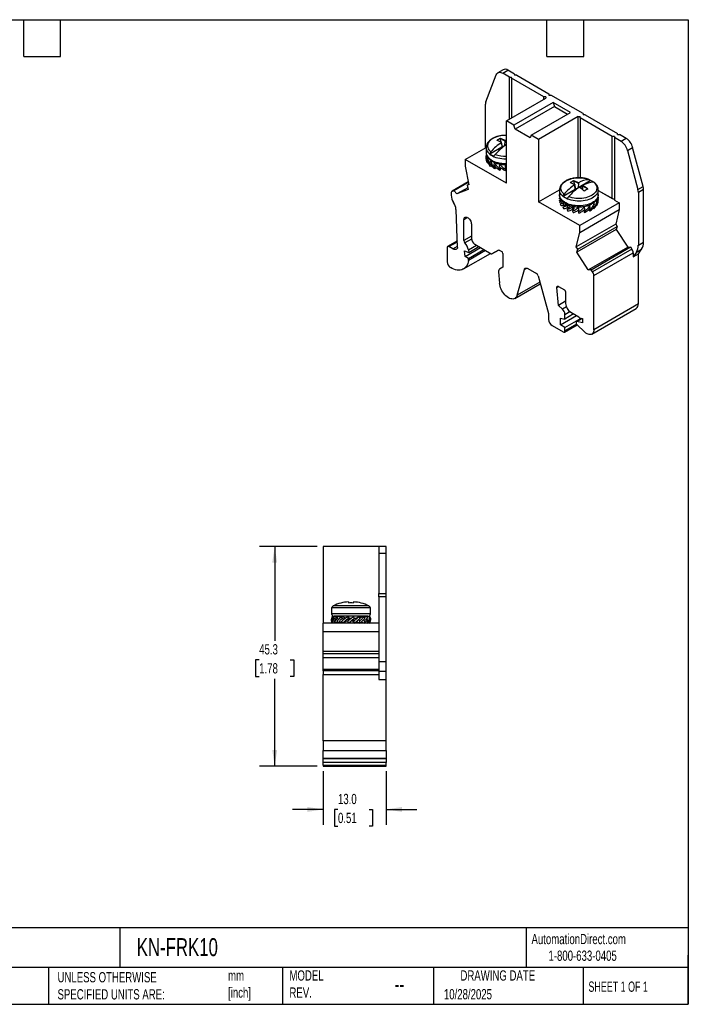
# Model space of a CAD drawing. Header units: millimetres. Extents: x 6 to 273, y 6 to 210.
# Tile 3 of 3: x 135 to 273, y 6 to 210. Entities that reach past the tile are written whole.
import ezdxf

# ---------------------------------------------------------------- set-up
doc = ezdxf.new("R2010")
doc.units = ezdxf.units.MM
doc.linetypes.add('SLD-Solid', pattern=[0])
doc.layers.add('DIMENSIONS', color=140, linetype='SLD-Solid', lineweight=25)
doc.layers.add('TEXT', color=140, linetype='SLD-Solid', lineweight=25)
doc.styles.add('SLDTEXTSTYLE0', font='TXT', dxfattribs={"width": 0.7})
doc.styles.add('SLDTEXTSTYLE1', font='TXT', dxfattribs={"width": 0.65})
doc.dimstyles.new('SLDDIMSTYLE0', dxfattribs={"dimtxt": 2.158008, "dimasz": 3.302, "dimexe": 0, "dimexo": 0.0625, "dimgap": 0.539502, "dimtad": 0, "dimtih": 1, "dimtoh": 1, "dimdec": 1, "dimrnd": 1e-09, "dimzin": 12, "dimdsep": 46, "dimtxsty": 'SLDTEXTSTYLE0', "dimsah": 1, "dimcen": 0.09, "dimadec": 0, "dimazin": 3, "dimtfac": 1, "dimtdec": 1, "dimtofl": 0, "dimtmove": 0, "dimatfit": 3, "dimfxl": 0, "dimfrac": 2, "dimtolj": 1, "dimtzin": 12, "dimarcsym": 0})
doc.dimstyles.new('SLDDIMSTYLE1', dxfattribs={"dimtxt": 2.158008, "dimasz": 3.302, "dimexe": 0, "dimexo": 0.0625, "dimgap": 0.539502, "dimtad": 0, "dimtih": 1, "dimtoh": 1, "dimdec": 1, "dimrnd": 1e-09, "dimzin": 4, "dimdsep": 46, "dimtxsty": 'SLDTEXTSTYLE0', "dimsah": 1, "dimcen": 0.09, "dimadec": 0, "dimazin": 1, "dimtfac": 1, "dimtdec": 1, "dimtmove": 0, "dimatfit": 0, "dimfxl": 0, "dimfrac": 2, "dimtolj": 1, "dimtzin": 12, "dimarcsym": 0})

# ---------------------------------------------------------------- blocks, each defined once
blk = doc.blocks.new('_D_1')
at = {"layer": 'DIMENSIONS'}
for p, q in [((197.69, 54.45), (197.69, 43.39)), ((210.69, 54.45), (210.69, 43.39)), ((197.69, 46.57), (191.34, 46.57)), ((200.75, 46.57), (200.02, 46.57)), ((200.02, 46.57), (200.02, 43.14)), ((207.16, 46.57), (207.89, 46.57)), ((207.89, 46.57), (207.89, 43.14)), ((210.69, 46.57), (217.04, 46.57)), ((200.02, 43.14), (200.75, 43.14)), ((207.89, 43.14), (207.16, 43.14))]:
    blk.add_line(p, q, dxfattribs=at)
for points in [[(197.69, 46.57), (194.39, 47.08), (194.39, 46.06)], [(210.69, 46.57), (213.99, 46.06), (213.99, 47.08)]]:
    blk.add_solid(points, dxfattribs=at)
at = {"layer": 'DIMENSIONS', "char_height": 2.117, "attachment_point": 1, "style": 'SLDTEXTSTYLE0'}
for s, insert in [('13.0', (200.75, 49.78)), ('0.51', (200.75, 45.87))]:
    blk.add_mtext(s, dxfattribs=dict(at, insert=insert))
blk = doc.blocks.new('_D_2')
at = {"layer": 'DIMENSIONS'}
for p, q in [((196.42, 100.8), (184.52, 100.8)), ((187.69, 100.8), (187.69, 81.37)), ((184.49, 77.46), (183.76, 77.46)), ((183.76, 77.46), (183.76, 74.03)), ((190.9, 77.46), (191.62, 77.46)), ((191.62, 77.46), (191.62, 74.03)), ((183.76, 74.03), (184.49, 74.03)), ((187.69, 55.53), (187.69, 73.54)), ((191.62, 74.03), (190.9, 74.03)), ((196.42, 55.53), (184.52, 55.53))]:
    blk.add_line(p, q, dxfattribs=at)
for points in [[(187.69, 100.8), (187.18, 97.5), (188.2, 97.5)], [(187.69, 55.53), (188.2, 58.83), (187.18, 58.83)]]:
    blk.add_solid(points, dxfattribs=at)
at = {"layer": 'DIMENSIONS', "char_height": 2.117, "attachment_point": 1, "style": 'SLDTEXTSTYLE0'}
for s, insert in [('45.3', (184.49, 80.67)), ('1.78', (184.49, 76.75))]:
    blk.add_mtext(s, dxfattribs=dict(at, insert=insert))

msp = doc.modelspace()

# ---------------------------------------------------------------- linework, layer by layer
for p, q in [((234.82, 199.22), (233.76, 198.61)), ((231.28, 192.62), (233.43, 198.2)), ((234.76, 198.51), (235.82, 199.12)), ((236.15, 197.71), (234.76, 198.51)), ((237.21, 198.32), (235.82, 199.12)), ((236.15, 197.71), (236.57, 197.71)), ((236.15, 189.06), (236.15, 197.71)), ((236.57, 197.46), (236.57, 197.71)), ((243.22, 193.63), (236.57, 197.46)), ((236.57, 197.46), (236.57, 189.3)), ((237.21, 198.32), (237.21, 198.08)), ((237.63, 198.08), (237.21, 198.08)), ((237.63, 198.08), (244.28, 194.24)), ((235.51, 188.69), (243.64, 193.38)), ((243.64, 193.63), (243.22, 193.63)), ((243.22, 193.14), (243.22, 193.63)), ((243.64, 193.63), (243.64, 193.38)), ((244.28, 194.24), (244.28, 194)), ((244.28, 194), (244.71, 194)), ((251.35, 190.16), (244.71, 194)), ((231.2, 183.09), (231.2, 192.11)), ((245.18, 192.49), (237.05, 187.8)), ((245.43, 191.62), (237.29, 186.93)), ((248.75, 190.43), (245.18, 192.49)), ((245.18, 192.49), (245.43, 191.62)), ((245.43, 191.62), (248.12, 190.07)), ((240.62, 185.74), (248.75, 190.43)), ((250.29, 189.55), (242.16, 184.85)), ((250.29, 189.55), (250.72, 189.55)), ((250.29, 176.93), (250.29, 189.55)), ((250.72, 189.3), (250.72, 189.55)), ((257.36, 185.46), (250.72, 189.3)), ((250.72, 189.3), (250.72, 176.92)), ((251.35, 190.16), (251.35, 189.91)), ((251.78, 189.91), (251.35, 189.91)), ((251.78, 189.91), (258.42, 186.08)), ((235.51, 175.78), (235.51, 188.69)), ((237.05, 187.8), (235.51, 188.69)), ((237.29, 186.93), (237.05, 187.8)), ((234.43, 184.29), (234.21, 185.04)), ((234.29, 185.02), (235.23, 184.48)), ((240.38, 185.15), (237.29, 186.93)), ((240.62, 185.74), (240.38, 185.15)), ((242.16, 184.85), (240.62, 185.74)), ((257.79, 185.46), (257.36, 185.46)), ((257.36, 172.64), (257.36, 185.46)), ((257.79, 185.46), (257.79, 185.22)), ((259.17, 184.42), (257.79, 185.22)), ((257.79, 185.22), (257.79, 172.31)), ((258.42, 185.83), (258.42, 186.08)), ((258.42, 185.83), (258.85, 185.83)), ((260.23, 185.03), (258.85, 185.83)), ((260.23, 185.03), (259.17, 184.42)), ((227.03, 180.68), (231.34, 183.17)), ((231.34, 183.15), (231.34, 182.17)), ((232.09, 181.89), (234.56, 183.31)), ((234.56, 183.15), (233.85, 182.74)), ((234.52, 184.07), (234.52, 184.24)), ((234.52, 184.07), (234.56, 183.31)), ((234.74, 183.21), (234.53, 183.93)), ((234.56, 183.31), (234.56, 183.31)), ((234.56, 183.15), (234.57, 183.07)), ((234.63, 183.12), (234.62, 183.24)), ((235.19, 183.68), (235.23, 184.48)), ((235.19, 183.68), (235.51, 183.87)), ((235.19, 183.68), (235.19, 183.68)), ((235.19, 183.68), (235.19, 183.55)), ((235.51, 184.79), (235.23, 184.65)), ((235.23, 184.48), (235.23, 184.65)), ((235.51, 183.66), (235.44, 183.71)), ((235.51, 183.7), (235.48, 183.68)), ((242.16, 184.85), (242.16, 171.94)), ((260.5, 182.58), (261.56, 183.19)), ((263.71, 175.13), (261.56, 183.19)), ((231.34, 181.38), (231.43, 181.62)), ((231.34, 181), (231.34, 180.97)), ((231.49, 180.58), (231.34, 180.97)), ((231.53, 180.66), (231.68, 181.08)), ((231.68, 181.08), (231.72, 181.07)), ((233.85, 182.74), (234.05, 182.62)), ((260.5, 182.58), (262.65, 174.52)), ((227.03, 180.68), (227.03, 179.29)), ((235.51, 175.78), (227.03, 180.68)), ((227.03, 179.29), (227.73, 175.5)), ((231.53, 180.25), (231.63, 180.3)), ((231.67, 179.89), (231.53, 180.25)), ((231.77, 179.94), (231.67, 179.89)), ((232.1, 180.02), (232.23, 180.46)), ((232.1, 179.61), (232.25, 179.72)), ((232.22, 179.27), (232.1, 179.61)), ((232.44, 179.43), (232.22, 179.27)), ((232.23, 180.46), (232.36, 180.47)), ((232.98, 179.51), (233.08, 179.97)), ((232.98, 179.1), (233.15, 179.3)), ((233.07, 178.78), (232.98, 179.1)), ((233.33, 179.1), (233.07, 178.78)), ((233.08, 179.97), (233.23, 180.02)), ((234.1, 179.18), (234.15, 179.65)), ((234.1, 178.77), (234.22, 179.08)), ((234.15, 179.65), (234.25, 179.74)), ((234.34, 178.97), (234.15, 178.46)), ((235.34, 179.54), (235.34, 179.65)), ((235.34, 179.07), (235.34, 179.54)), ((235.34, 179.54), (235.51, 179.41)), ((235.51, 178.95), (235.34, 179.07)), ((235.34, 178.66), (235.34, 179.07)), ((234.15, 178.46), (234.1, 178.77)), ((235.34, 178.35), (235.34, 178.66)), ((227.63, 176.07), (224.34, 174.17)), ((224.38, 174.19), (227.63, 176.06)), ((224.67, 174.3), (227.64, 176.02)), ((227.53, 174.88), (225.26, 173.58)), ((227.4, 175.37), (227.72, 175.56)), ((227.73, 175.5), (227.4, 175.37)), ((227.4, 175.37), (227.63, 174.5)), ((249.34, 176.31), (249.56, 175.55)), ((250.36, 175.74), (249.42, 176.29)), ((249.65, 175.51), (249.65, 175.33)), ((249.69, 174.58), (249.65, 175.33)), ((249.66, 175.19), (249.87, 174.47)), ((250.33, 174.95), (252.79, 176.37)), ((250.36, 175.74), (250.33, 174.95)), ((250.33, 174.95), (250.33, 174.95)), ((250.33, 174.81), (250.33, 174.95)), ((250.36, 175.91), (250.36, 175.74)), ((250.61, 174.95), (251.28, 175.33)), ((251.1, 174.59), (251.28, 175.22)), ((251.25, 174.48), (251.28, 175.21)), ((251.28, 175.21), (251.28, 175.38)), ((252.22, 174.67), (251.28, 175.21)), ((262.65, 174.52), (263.71, 175.13)), ((224.13, 173.71), (224.13, 173.34)), ((224.67, 174.3), (224.38, 174.19)), ((225.26, 173.58), (224.67, 174.3)), ((227.63, 174.5), (225.26, 173.58)), ((242.16, 171.94), (246.47, 174.43)), ((246.52, 173), (246.46, 172.63)), ((246.47, 174.41), (246.47, 173.44)), ((246.47, 172.64), (246.57, 172.88)), ((247.23, 173.16), (249.69, 174.58)), ((248.98, 174), (249.69, 174.42)), ((249.18, 173.89), (248.98, 174)), ((249.69, 174.58), (249.69, 174.58)), ((249.7, 174.33), (249.69, 174.42)), ((249.76, 174.38), (249.75, 174.5)), ((251.25, 174.58), (251.25, 174.58)), ((254.47, 172.64), (254.37, 172.88)), ((254.47, 173.44), (254.47, 174.41)), ((254.47, 174.31), (257.36, 172.64)), ((254.47, 174.31), (257.51, 172.56)), ((263.8, 174.52), (262.74, 173.91)), ((262.74, 173.91), (262.74, 163)), ((263.8, 163.61), (263.8, 174.52)), ((250.64, 167.05), (242.16, 171.94)), ((246.7, 172.58), (246.47, 172.64)), ((246.47, 172.63), (246.47, 172.64)), ((246.49, 172.18), (246.47, 172.23)), ((246.92, 171.92), (246.62, 171.84)), ((246.66, 171.93), (246.81, 172.34)), ((247.32, 171.86), (246.66, 171.93)), ((246.66, 171.52), (247.36, 171.83)), ((246.81, 171.15), (246.66, 171.52)), ((246.81, 172.34), (246.86, 172.34)), ((247.23, 171.28), (247.36, 171.72)), ((247.23, 170.87), (247.86, 171.34)), ((247.86, 171.34), (247.23, 171.28)), ((247.35, 170.54), (247.23, 170.87)), ((247.36, 171.72), (247.5, 171.74)), ((247.86, 171.34), (248, 171.44)), ((247.97, 170.72), (248.25, 170.82)), ((248.12, 170.77), (248.21, 171.23)), ((248.12, 170.36), (248.58, 170.93)), ((248.58, 170.93), (248.12, 170.77)), ((248.21, 171.23), (248.38, 171.29)), ((248.58, 170.93), (248.76, 171.15)), ((249.23, 170.44), (249.28, 170.92)), ((249.28, 170.92), (249.38, 171.01)), ((249.47, 170.66), (249.59, 170.98)), ((250.47, 170.81), (250.47, 170.92)), ((250.47, 170.33), (250.47, 170.81)), ((258.78, 171.74), (250.64, 167.05)), ((251.66, 170.92), (251.55, 171.01)), ((251.7, 170.44), (251.66, 170.92)), ((252.73, 171.23), (252.57, 171.29)), ((252.82, 170.77), (252.73, 171.23)), ((253.37, 170.69), (253.58, 170.54)), ((253.58, 171.72), (253.44, 171.74)), ((253.7, 170.87), (253.55, 170.99)), ((253.7, 171.28), (253.58, 171.72)), ((253.58, 170.54), (253.7, 170.87)), ((254.03, 171.2), (254.13, 171.15)), ((254.12, 172.34), (254.08, 172.34)), ((254.27, 171.93), (254.12, 172.34)), ((254.13, 171.15), (254.27, 171.52)), ((254.27, 171.52), (254.18, 171.56)), ((254.32, 171.84), (254.47, 172.23)), ((254.47, 172.27), (254.47, 172.23)), ((257.36, 172.64), (257.51, 172.56)), ((257.51, 172.56), (257.79, 172.56)), ((257.79, 172.31), (258.78, 171.74)), ((258.78, 171.74), (258.78, 170.35)), ((225.45, 162.56), (225.11, 170.39)), ((227.51, 168.71), (226.74, 168.27)), ((248.2, 170.04), (248.12, 170.36)), ((249.23, 170.04), (249.47, 170.66)), ((249.47, 170.66), (249.23, 170.44)), ((249.28, 169.73), (249.23, 170.04)), ((250.47, 169.92), (250.47, 170.33)), ((250.47, 169.62), (250.47, 169.92)), ((250.64, 165.66), (258.78, 170.35)), ((251.46, 170.23), (251.66, 169.73)), ((251.7, 170.04), (251.59, 170.34)), ((251.66, 169.73), (251.7, 170.04)), ((252.47, 170.36), (252.73, 170.04)), ((252.82, 170.36), (252.65, 170.57)), ((252.73, 170.04), (252.82, 170.36)), ((258.78, 170.35), (258.07, 167.38)), ((226.74, 163.97), (226.74, 168.27)), ((228.28, 167.38), (228.28, 164.41)), ((258.07, 167.38), (249.94, 162.68)), ((250.27, 162.17), (258.4, 166.87)), ((250.64, 165.66), (250.64, 167.05)), ((258.07, 167.38), (258.4, 166.87)), ((258.4, 166.87), (258.18, 166.25)), ((228.28, 164.86), (226.74, 163.97)), ((249.94, 162.68), (250.64, 165.66)), ((258.18, 166.25), (250.05, 161.56)), ((258.18, 166.25), (260.54, 162.6)), ((225.39, 163.9), (223.38, 162.74)), ((223.63, 162.72), (225.4, 163.73)), ((224.43, 162.26), (223.63, 162.72)), ((224.43, 162.26), (225.44, 162.84)), ((228.3, 164.25), (226.95, 163.48)), ((227.66, 162.03), (229.33, 162.99)), ((227.73, 161.51), (229.82, 162.71)), ((228.99, 163.19), (232.38, 161.23)), ((250.27, 162.17), (249.94, 162.68)), ((252.41, 157.9), (260.54, 162.6)), ((253, 157.94), (261.14, 162.64)), ((260.54, 162.6), (261.14, 162.64)), ((261.14, 162.64), (261.42, 162.19)), ((262.74, 163), (263.8, 163.61)), ((223.28, 162.51), (223.28, 159.6)), ((226.64, 158.12), (232.21, 161.33)), ((226.83, 161.84), (227.73, 161.51)), ((226.99, 160.7), (226.83, 161.84)), ((226.99, 160.7), (230.15, 162.52)), ((227.7, 160.29), (226.99, 160.7)), ((227.66, 162.03), (227.73, 161.51)), ((227.7, 160.29), (230.86, 162.11)), ((231.21, 161.91), (227.7, 159.88)), ((232.53, 161.22), (233.89, 162.01)), ((233.9, 162.01), (232.53, 161.22)), ((234.04, 161.99), (234.56, 161.7)), ((234.77, 161.33), (234.77, 158.46)), ((250.05, 161.56), (250.27, 162.17)), ((252.41, 157.9), (250.05, 161.56)), ((261.42, 162.19), (253.29, 157.5)), ((253.54, 156.73), (261.68, 161.42)), ((262.36, 161.58), (261.68, 160.61)), ((261.68, 161.42), (261.68, 160.61)), ((261.68, 160.61), (262.74, 161.23)), ((262.36, 161.58), (263.42, 162.2)), ((262.74, 161.23), (263.42, 162.2)), ((262.74, 150.88), (262.74, 161.23)), ((227.7, 159.88), (227.7, 160.29)), ((233.9, 157.53), (234.08, 155.18)), ((234.77, 158.46), (234.1, 158.07)), ((237.76, 152.7), (239.21, 158)), ((239.21, 158), (239.71, 158.28)), ((239.9, 158.21), (241.71, 157.16)), ((242.04, 156.71), (244.22, 148.94)), ((253, 157.94), (252.41, 157.9)), ((253.29, 157.5), (253, 157.94)), ((253.54, 145.57), (253.54, 156.73)), ((237.27, 152.02), (242.51, 155.04)), ((242.41, 155.39), (237.76, 152.7)), ((245.93, 154.27), (246.32, 154.5)), ((246.28, 154.52), (247.52, 153.8)), ((246.23, 150.59), (245.93, 154.27)), ((247.73, 153.44), (247.73, 151.01)), ((247.73, 151.45), (246.23, 150.59)), ((247.09, 149.8), (246.23, 150.59)), ((262.74, 150.88), (253.54, 145.57)), ((244.22, 148.94), (244.22, 147.67)), ((246.7, 146.61), (249.97, 148.49)), ((247.89, 150.26), (247.09, 149.8)), ((247.59, 148.72), (248.6, 149.3)), ((249.39, 148.82), (247.59, 147.78)), ((247.59, 147.78), (247.59, 148.72)), ((248.79, 149.17), (250.45, 148.21)), ((253.13, 144.66), (262.32, 149.97)), ((244.93, 146.44), (247.23, 145.11)), ((246.7, 147.92), (247.59, 147.78)), ((246.7, 146.61), (246.7, 147.92)), ((247.59, 146.01), (246.7, 146.61)), ((247.49, 145.09), (250.09, 146.59)), ((247.59, 146.01), (250.95, 147.95)), ((249.99, 146.7), (247.59, 145.32)), ((249.94, 147.17), (249.94, 146.85)), ((251.1, 147.91), (249.98, 147.26)), ((250.04, 146.63), (251.71, 145.07)), ((250.05, 147.27), (251.14, 147.9)), ((251.21, 146.96), (250.05, 147.27)), ((250.61, 148.04), (251.14, 147.9)), ((251.14, 147.9), (251.21, 147.86)), ((251.21, 147.86), (251.21, 146.96)), ((247.59, 145.32), (247.59, 146.01)), ((209.19, 100.8), (197.69, 100.8)), ((197.69, 100.8), (197.69, 84.99)), ((210.69, 100.8), (209.19, 100.8)), ((209.19, 100.8), (209.19, 99.48)), ((210.69, 99.48), (210.69, 100.8)), ((209.19, 99.48), (210.69, 99.48)), ((209.19, 99.48), (209.19, 91.13)), ((210.69, 91.13), (210.69, 99.48)), ((209.19, 91.13), (210.69, 91.13)), ((209.19, 90.44), (209.19, 91.13)), ((210.69, 90.44), (209.19, 90.44)), ((209.19, 90.44), (209.19, 77.08)), ((210.69, 90.44), (210.69, 91.13)), ((210.69, 77.08), (210.69, 90.44)), ((199.44, 88.14), (199.44, 86.94)), ((207.44, 88.14), (199.44, 88.14)), ((199.51, 88.24), (199.45, 88.24)), ((207.1, 88.59), (199.78, 88.59)), ((202.94, 89.4), (202.94, 89.19)), ((202.94, 89.17), (202.94, 89.19)), ((203.94, 89.4), (203.94, 89.19)), ((203.94, 89.19), (203.94, 89.17)), ((207.43, 88.24), (207.38, 88.24)), ((207.44, 86.94), (207.44, 88.14)), ((207.44, 86.94), (199.44, 86.94)), ((199.49, 85.97), (199.65, 86.44)), ((199.62, 85.92), (199.49, 85.97)), ((199.64, 84.99), (199.49, 85.47)), ((199.65, 86.44), (199.93, 86.35)), ((199.88, 85.97), (200.02, 86.44)), ((200.13, 85.87), (199.88, 85.97)), ((200.01, 84.99), (199.88, 85.47)), ((206.94, 86.44), (199.94, 86.44)), ((200.02, 86.44), (200.51, 86.26)), ((200.61, 85.97), (200.72, 86.44)), ((200.94, 85.82), (200.61, 85.97)), ((200.72, 84.99), (200.61, 85.47)), ((200.72, 86.44), (201.33, 86.16)), ((201.59, 85.38), (200.72, 84.99)), ((201.44, 86.44), (201.44, 86.25)), ((201.59, 85.38), (201.64, 85.39)), ((201.63, 85.97), (201.7, 86.44)), ((201.94, 85.74), (201.63, 85.97)), ((201.69, 84.99), (201.63, 85.47)), ((201.7, 86.44), (202.28, 86.02)), ((202.82, 85.97), (202.84, 86.44)), ((202.94, 85.71), (202.82, 85.97)), ((202.82, 85.47), (202.94, 85.71)), ((202.84, 84.99), (202.82, 85.47)), ((202.84, 86.44), (203.07, 85.97)), ((202.94, 85.71), (203.07, 85.97)), ((203.11, 85.97), (203.07, 85.97)), ((203.44, 85.47), (203.45, 85.48)), ((203.78, 85.47), (203.81, 85.47)), ((203.81, 85.47), (204.04, 84.99)), ((203.81, 85.47), (203.83, 85.47)), ((203.83, 85.47), (203.95, 85.71)), ((203.95, 85.71), (204.07, 85.97)), ((204.07, 85.47), (203.95, 85.71)), ((204.07, 85.97), (204.04, 86.44)), ((204.04, 84.99), (204.07, 85.47)), ((204.13, 85.98), (204.07, 85.98)), ((204.59, 85.4), (205.19, 84.99)), ((205.26, 85.47), (204.94, 85.69)), ((205.19, 86.44), (204.97, 86.28)), ((205.26, 85.97), (205.19, 86.44)), ((205.19, 84.99), (205.26, 85.47)), ((205.39, 86.08), (205.25, 86.03)), ((206.16, 86.44), (205.39, 86.08)), ((205.44, 86.11), (205.44, 86.44)), ((205.44, 85.98), (205.44, 85.98)), ((206.27, 85.47), (205.94, 85.61)), ((206.27, 85.97), (206.16, 86.44)), ((206.16, 86.44), (206.37, 86.26)), ((206.16, 84.99), (206.27, 85.47)), ((206.87, 86.44), (206.22, 86.2)), ((207.01, 85.47), (206.75, 85.56)), ((207.01, 85.97), (206.87, 86.44)), ((206.87, 86.44), (206.95, 86.35)), ((206.87, 84.99), (207.01, 85.47)), ((207.24, 86.44), (206.9, 86.33)), ((207.39, 85.97), (207.24, 86.44)), ((207.25, 84.99), (207.39, 85.47)), ((207.39, 85.47), (207.26, 85.51)), ((209.19, 84.99), (197.69, 84.99)), ((197.69, 83.29), (197.69, 84.99)), ((199.98, 85.1), (199.64, 84.99)), ((200.01, 84.99), (199.93, 85.08)), ((200.67, 85.22), (200.01, 84.99)), ((200.72, 84.99), (200.52, 85.17)), ((201.44, 85.18), (201.34, 85.26)), ((201.44, 85.31), (201.44, 84.99)), ((202, 85.2), (201.69, 84.99)), ((205.44, 84.99), (205.44, 85.18)), ((205.54, 85.26), (206.16, 84.99)), ((206.37, 85.17), (206.87, 84.99)), ((206.95, 85.08), (207.25, 84.99)), ((197.69, 83.29), (209.19, 83.29)), ((197.69, 79.15), (197.69, 83.29)), ((209.19, 79.15), (197.69, 79.15)), ((197.69, 78.76), (197.69, 79.15)), ((197.69, 78.76), (209.19, 78.76)), ((197.69, 77.85), (197.69, 78.76)), ((209.19, 77.85), (197.69, 77.85)), ((197.69, 75.51), (197.69, 77.85)), ((197.69, 75.51), (209.19, 75.51)), ((197.69, 75.17), (197.69, 75.51)), ((209.19, 77.08), (210.69, 77.08)), ((209.19, 77.08), (209.19, 75.08)), ((210.69, 75.08), (210.69, 77.08)), ((209.19, 75.17), (197.69, 75.17)), ((197.69, 75.17), (197.69, 74.4)), ((197.69, 60.74), (197.69, 74.4)), ((197.69, 74.4), (209.19, 74.4)), ((209.19, 75.08), (210.69, 75.08)), ((209.19, 75.08), (209.19, 73.41)), ((209.19, 73.41), (210.69, 73.41)), ((210.69, 73.41), (210.69, 75.08)), ((210.69, 60.74), (210.69, 73.41)), ((210.69, 60.74), (197.69, 60.74)), ((197.69, 60.74), (197.69, 58.74)), ((210.69, 58.74), (210.69, 60.74)), ((197.69, 58.74), (210.69, 58.74)), ((197.69, 57.18), (197.69, 58.74)), ((197.69, 57.18), (210.69, 57.18)), ((197.69, 57.07), (197.69, 57.18)), ((197.69, 57.07), (210.69, 57.07)), ((197.69, 56.22), (197.69, 57.07)), ((210.69, 58.74), (210.69, 57.18)), ((210.69, 57.18), (210.69, 57.07)), ((210.69, 57.07), (210.69, 56.22)), ((210.69, 56.22), (197.69, 56.22)), ((197.69, 55.72), (197.69, 56.22)), ((197.69, 55.72), (210.69, 55.72)), ((197.69, 55.72), (197.69, 55.53)), ((197.69, 55.53), (210.69, 55.53)), ((210.69, 55.72), (210.69, 56.22)), ((210.69, 55.53), (210.69, 55.72))]:
    msp.add_line(p, q)
at = {"flags": 128}
for points in [[(233.43, 198.2), (233.52, 198.38), (233.64, 198.52), (233.79, 198.62), (233.95, 198.68), (234.14, 198.7), (234.34, 198.68), (234.55, 198.61), (234.76, 198.51)], [(235.51, 185.66), (235.11, 185.66), (234.7, 185.63), (234.3, 185.57), (233.91, 185.49), (233.53, 185.39), (233.18, 185.26), (232.86, 185.11), (232.56, 184.94), (232.31, 184.76), (232.08, 184.55), (231.9, 184.34), (231.77, 184.11), (231.67, 183.88), (231.62, 183.64), (231.62, 183.4), (231.67, 183.16), (231.76, 182.93), (231.89, 182.7), (232.07, 182.49), (232.29, 182.28)], [(231.34, 183.15), (231.35, 182.93), (231.42, 182.69), (231.52, 182.45), (231.67, 182.22), (231.86, 182), (232.09, 181.79), (232.36, 181.6), (232.66, 181.43), (232.99, 181.27), (233.35, 181.14), (233.73, 181.03), (234.13, 180.94), (234.54, 180.88), (234.96, 180.85), (235.39, 180.84), (235.51, 180.84)], [(231.34, 182.17), (231.35, 181.96), (231.42, 181.71), (231.52, 181.48), (231.67, 181.25), (231.86, 181.03), (232.09, 180.82), (232.36, 180.63), (232.66, 180.45), (232.99, 180.3), (233.35, 180.17), (233.73, 180.06), (234.13, 179.97), (234.54, 179.91), (234.96, 179.87), (235.39, 179.86), (235.51, 179.86)], [(247.42, 173.55), (247.2, 173.75), (247.02, 173.97), (246.89, 174.2), (246.8, 174.43), (246.75, 174.67), (246.76, 174.91), (246.8, 175.14), (246.9, 175.38), (247.04, 175.6), (247.22, 175.82), (247.44, 176.02), (247.7, 176.21), (247.99, 176.38), (248.31, 176.53), (248.66, 176.66), (249.04, 176.76), (249.43, 176.84), (249.83, 176.89), (250.25, 176.92), (250.66, 176.92), (251.07, 176.9), (251.48, 176.84), (251.87, 176.77), (252.24, 176.66), (252.6, 176.54)], [(253.52, 176.01), (253.73, 175.8), (253.91, 175.59), (254.05, 175.36), (254.14, 175.13), (254.18, 174.89), (254.18, 174.65), (254.13, 174.41), (254.04, 174.18), (253.9, 173.95), (253.72, 173.74), (253.5, 173.53), (253.24, 173.35), (252.95, 173.18), (252.62, 173.03), (252.27, 172.9), (251.9, 172.8), (251.51, 172.72), (251.1, 172.66), (250.69, 172.63), (250.28, 172.63), (249.86, 172.66), (249.46, 172.71), (249.07, 172.79), (248.69, 172.89), (248.34, 173.02)], [(254.47, 174.4), (254.46, 174.26), (254.41, 174.01), (254.31, 173.77), (254.17, 173.54), (253.99, 173.32), (253.77, 173.11), (253.51, 172.91), (253.22, 172.73), (252.9, 172.58), (252.54, 172.44), (252.17, 172.32), (251.77, 172.23), (251.37, 172.16), (250.95, 172.12), (250.52, 172.1), (250.1, 172.11), (249.67, 172.15), (249.26, 172.21), (248.86, 172.3), (248.48, 172.41), (248.13, 172.54), (247.79, 172.69), (247.49, 172.87), (247.23, 173.06), (247, 173.26), (246.8, 173.48), (246.65, 173.71), (246.55, 173.95), (246.49, 174.2), (246.47, 174.41)], [(254.47, 173.44), (254.46, 173.28), (254.41, 173.04), (254.31, 172.8), (254.17, 172.57), (253.99, 172.34), (253.77, 172.13), (253.51, 171.94), (253.22, 171.76), (252.9, 171.6), (252.54, 171.46), (252.17, 171.35), (251.77, 171.25), (251.37, 171.19), (250.95, 171.14), (250.52, 171.13), (250.1, 171.14), (249.67, 171.17), (249.26, 171.23), (248.86, 171.32), (248.48, 171.43), (248.13, 171.56), (247.79, 171.72), (247.49, 171.89), (247.23, 172.08), (247, 172.29), (246.8, 172.51), (246.65, 172.74), (246.55, 172.98), (246.49, 173.22), (246.47, 173.44)], [(226.74, 168.27), (226.76, 168.44), (226.81, 168.59), (226.89, 168.71), (227, 168.78), (227.13, 168.81), (227.28, 168.81), (227.43, 168.75), (227.59, 168.66), (227.75, 168.53), (227.9, 168.37), (228.03, 168.19), (228.14, 167.99), (228.22, 167.78), (228.27, 167.57), (228.28, 167.38)], [(225.45, 162.56), (225.39, 162.41), (225.3, 162.29), (225.2, 162.19), (225.07, 162.14), (224.92, 162.11), (224.76, 162.13), (224.6, 162.17), (224.43, 162.26)], [(227.7, 159.88), (227.62, 159.52), (227.52, 159.2), (227.38, 158.9), (227.22, 158.63), (227.02, 158.41), (226.8, 158.22), (226.55, 158.07), (226.28, 157.96), (226, 157.89), (225.69, 157.87), (225.37, 157.88), (225.03, 157.95), (224.69, 158.05), (224.34, 158.19), (223.99, 158.38)], [(239.21, 158), (239.25, 158.1), (239.31, 158.18), (239.38, 158.25), (239.47, 158.29), (239.56, 158.3), (239.67, 158.29), (239.78, 158.26), (239.9, 158.21)], [(237.76, 152.7), (237.68, 152.48), (237.56, 152.29), (237.42, 152.13), (237.26, 152.01), (237.07, 151.94), (236.86, 151.9), (236.64, 151.91), (236.4, 151.96), (236.16, 152.04), (235.91, 152.17), (235.67, 152.34), (235.42, 152.54), (235.19, 152.77), (234.97, 153.03), (234.77, 153.32), (234.59, 153.61), (234.43, 153.93), (234.3, 154.24), (234.2, 154.56), (234.12, 154.88), (234.08, 155.18)], [(245.93, 154.27), (245.93, 154.36), (245.94, 154.43), (245.97, 154.49), (246.02, 154.54), (246.07, 154.56), (246.14, 154.57), (246.21, 154.55), (246.28, 154.52)], [(249.94, 147.17), (249.94, 147.2), (249.95, 147.22), (249.96, 147.24), (249.97, 147.26), (249.99, 147.27), (250, 147.27), (250.02, 147.27), (250.05, 147.27)], [(253.54, 145.57), (253.53, 145.33), (253.48, 145.11), (253.39, 144.93), (253.28, 144.77), (253.14, 144.66), (252.97, 144.59), (252.78, 144.57), (252.58, 144.58), (252.37, 144.64), (252.15, 144.75), (251.93, 144.89), (251.71, 145.07)]]:
    msp.add_lwpolyline(points, dxfattribs=at)
for centre, radius, start, end in [((235.24, 198.33), 0.986, 53.7096, 114.98), ((232.62, 192.14), 1.42, 160.0302, 180.9571), ((236.82, 179.72), 5.93, 116.0578, 123.9369), ((232.82, 179.95), 5.28, 73.8514, 74.689), ((232.48, 179.07), 6.22, 63.7592, 73.1086), ((258.54, 182.41), 3.13, 14.5185, 57.1078), ((240.58, 175.07), 10.99, 123.4383, 138.979), ((241.5, 174.54), 10.99, 123.4383, 138.979), ((231.93, 179.34), 5.53, 72.692, 73.4766), ((231.77, 178.66), 6.22, 63.7592, 73.1086), ((257.47, 181.79), 3.13, 14.5185, 57.1078), ((234.41, 184.84), 3.75, 231.8625, 248.1429), ((235.3, 187.19), 5.82, 248.9592, 272.1153), ((255.71, 166.34), 10.99, 123.4383, 138.979), ((256.63, 165.81), 10.99, 123.4383, 138.979), ((251.95, 170.98), 5.93, 116.0578, 123.9369), ((247.07, 170.6), 5.53, 72.692, 73.4766), ((246.9, 169.92), 6.22, 63.7592, 73.1086), ((247.95, 171.21), 5.28, 73.8514, 74.689), ((247.61, 170.33), 6.22, 63.7592, 73.1086), ((252.86, 171.27), 5.27, 92.8727, 118.2923), ((245.07, 166.74), 9.9, 49.3605, 56.2184), ((253.78, 170.74), 5.27, 92.8727, 118.2923), ((245.77, 167.15), 9.9, 49.3605, 56.2184), ((251.28, 172.66), 4.01, 56.6673, 67.8367), ((261.42, 174.5), 2.38, 0.5722, 15.4036), ((224.6, 173.77), 0.477, 117.5729, 186.8879), ((227.07, 173.45), 2.95, 182.1734, 213.581), ((249.54, 176.1), 3.75, 231.8625, 248.1429), ((244, 165.28), 11.71, 49.615, 50.0906), ((260.07, 160.33), 16.25, 118.562, 121.4326), ((245.45, 166.9), 10.31, 48.3627, 48.8989), ((260.36, 173.88), 2.38, 0.5722, 15.4036), ((222.1, 170.16), 3.01, 4.2429, 33.3586), ((223.5, 162.55), 0.218, 50.7967, 189.214), ((227.52, 164.01), 0.778, 182.8174, 223.2176), ((224.89, 161.58), 2.81, 9.2828, 42.6347), ((229.82, 164.48), 1.54, 182.6055, 237.3945), ((260.28, 162.9), 2.45, 327.6508, 2.3515), ((261.34, 163.51), 2.45, 327.6508, 2.3515), ((232.47, 161.36), 0.151, 234.3818, 294.3138), ((233.96, 161.87), 0.151, 54.3818, 114.3138), ((234.31, 161.31), 0.461, 2.6055, 57.3945), ((260.2, 161.36), 1.48, 2.2136, 34.0508), ((224.81, 159.67), 1.54, 182.5989, 237.4779), ((234.43, 157.64), 0.543, 127.2794, 191.2769), ((241.29, 156.5), 0.781, 15.1999, 57.1269), ((252.07, 156.67), 1.48, 2.2136, 34.0508), ((247.27, 153.42), 0.461, 2.6054, 57.3946), ((250.02, 151.11), 2.3, 182.4764, 237.5236), ((261.76, 150.77), 0.983, 304.901, 6.4112), ((246.02, 148.64), 1.57, 2.9269, 47.3078), ((245.76, 147.74), 1.54, 182.6055, 237.3945), ((250.25, 146.86), 0.313, 182.924, 227.0752), ((250.71, 148.3), 0.277, 197.1787, 248.2021), ((247.37, 145.28), 0.219, 230.7967, 9.2142), ((199.94, 88.14), 0.5, 167.7308, 180), ((203.44, 80.94), 8.48, 93.3822, 115.5965), ((203.44, 79.97), 9.21, 86.8973, 93.1027), ((203.44, 80.94), 8.48, 64.4035, 86.6178), ((206.94, 88.14), 0.5, 360, 12.2692), ((199.94, 86.94), 0.5, 180, 270), ((206.94, 86.94), 0.5, 270, 0)]:
    msp.add_arc(centre, radius, start, end)
for points, knots in [([(235.51, 185.66), (235.44, 185.66), (235.24, 185.67), (234.9, 185.66), (234.51, 185.62), (234.12, 185.56), (233.75, 185.47), (233.38, 185.36), (233.04, 185.23), (232.72, 185.07), (232.42, 184.9), (232.15, 184.7), (231.92, 184.48), (231.72, 184.25), (231.56, 184), (231.44, 183.75), (231.37, 183.49), (231.33, 183.29), (231.34, 183.18), (231.34, 183.15)], [0, 0, 0, 0, 0.0333318, 0.0969638, 0.1606378, 0.2243995, 0.2883023, 0.3523974, 0.4167284, 0.4813211, 0.5461632, 0.6111669, 0.6760397, 0.7403858, 0.8037179, 0.8656231, 0.9259565, 0.9849203, 1, 1, 1, 1]), ([(234.56, 183.31), (234.59, 183.3), (234.62, 183.26), (234.62, 183.2), (234.59, 183.17), (234.56, 183.15)], [0, 0, 0, 0, 0.5, 0.5, 1, 1, 1, 1]), ([(235.36, 183.65), (235.34, 183.65), (235.31, 183.65), (235.25, 183.66), (235.21, 183.67), (235.19, 183.68)], [0, 0, 0, 0, 0.236643, 0.632998, 1, 1, 1, 1]), ([(231.67, 179.89), (231.55, 180.14), (231.31, 180.64), (231.33, 181.13), (231.34, 181.38)], [0, 0, 0, 0, 0.503023, 1, 1, 1, 1]), ([(231.34, 182.18), (231.34, 182.12), (231.34, 181.97), (231.39, 181.73), (231.47, 181.48), (231.6, 181.24), (231.76, 181.01), (231.96, 180.8), (232.19, 180.59), (232.45, 180.4), (232.75, 180.23), (233.07, 180.08), (233.42, 179.95), (233.78, 179.84), (234.16, 179.76), (234.55, 179.69), (234.94, 179.66), (235.27, 179.65), (235.46, 179.65), (235.51, 179.66)], [0, 0, 0, 0, 0.04283, 0.100378, 0.15811, 0.216617, 0.27632, 0.337386, 0.399704, 0.462957, 0.526756, 0.590767, 0.654728, 0.718556, 0.782232, 0.845772, 0.909215, 0.972603, 1, 1, 1, 1]), ([(231.39, 181.73), (231.38, 181.7), (231.35, 181.59), (231.34, 181.48), (231.34, 181.39)], [0, 0, 0, 0, 0.274703, 1, 1, 1, 1]), ([(231.45, 181.57), (231.44, 181.49), (231.39, 181.28), (231.37, 180.95), (231.44, 180.58), (231.5, 180.36), (231.53, 180.25)], [0, 0, 0, 0, 0.172673, 0.491447, 0.743643, 1, 1, 1, 1]), ([(231.68, 181.08), (231.69, 180.82), (231.71, 180.31), (231.97, 179.85), (232.1, 179.61)], [0, 0, 0, 0, 0.496977, 1, 1, 1, 1]), ([(232.22, 179.27), (232.05, 179.49), (231.7, 179.94), (231.59, 180.42), (231.53, 180.66)], [0, 0, 0, 0, 0.503023, 1, 1, 1, 1]), ([(233.07, 178.78), (232.86, 178.97), (232.44, 179.34), (232.21, 179.79), (232.1, 180.02)], [0, 0, 0, 0, 0.503023, 1, 1, 1, 1]), ([(232.23, 180.46), (232.3, 180.21), (232.46, 179.72), (232.81, 179.31), (232.98, 179.1)], [0, 0, 0, 0, 0.496977, 1, 1, 1, 1]), ([(234.15, 178.46), (233.92, 178.61), (233.47, 178.9), (233.14, 179.31), (232.98, 179.51)], [0, 0, 0, 0, 0.503023, 1, 1, 1, 1]), ([(233.08, 179.97), (233.21, 179.74), (233.49, 179.29), (233.9, 178.94), (234.1, 178.77)], [0, 0, 0, 0, 0.496977, 1, 1, 1, 1]), ([(235.34, 178.35), (235.11, 178.46), (234.67, 178.67), (234.29, 179.01), (234.1, 179.18)], [0, 0, 0, 0, 0.503023, 1, 1, 1, 1]), ([(234.15, 179.65), (234.33, 179.46), (234.7, 179.06), (235.12, 178.79), (235.34, 178.66)], [0, 0, 0, 0, 0.496977, 1, 1, 1, 1]), ([(252.67, 176.52), (252.57, 176.56), (252.35, 176.65), (252, 176.75), (251.62, 176.83), (251.23, 176.89), (250.84, 176.92), (250.44, 176.94), (250.04, 176.92), (249.64, 176.88), (249.25, 176.82), (248.88, 176.73), (248.52, 176.62), (248.17, 176.49), (247.85, 176.34), (247.55, 176.16), (247.29, 175.96), (247.05, 175.75), (246.85, 175.52), (246.69, 175.27), (246.57, 175.01), (246.5, 174.75), (246.47, 174.55), (246.47, 174.44), (246.47, 174.41)], [0, 0, 0, 0, 0.043346, 0.090969, 0.138478, 0.185889, 0.233228, 0.28053, 0.327831, 0.375164, 0.422562, 0.470065, 0.517711, 0.565532, 0.613547, 0.661748, 0.71007, 0.758294, 0.806126, 0.853205, 0.899222, 0.944072, 0.987903, 1, 1, 1, 1]), ([(250.33, 174.95), (250.35, 174.94), (250.4, 174.92), (250.46, 174.91), (250.49, 174.91), (250.49, 174.91)], [0, 0, 0, 0, 0.4768726, 0.9918655, 1, 1, 1, 1]), ([(253.63, 175.96), (253.62, 175.98), (253.59, 176), (253.54, 176.01), (253.52, 176.01)], [0, 0, 0, 0, 0.452608, 1, 1, 1, 1]), ([(254.46, 174.4), (254.46, 174.46), (254.46, 174.6), (254.42, 174.83), (254.34, 175.08), (254.22, 175.32), (254.06, 175.55), (253.87, 175.77), (253.71, 175.9), (253.64, 175.97)], [0, 0, 0, 0, 0.099164, 0.24552, 0.39223, 0.540819, 0.692393, 0.847425, 1, 1, 1, 1]), ([(246.47, 173.44), (246.47, 173.38), (246.47, 173.23), (246.52, 173), (246.61, 172.75), (246.73, 172.51), (246.89, 172.28), (247.09, 172.06), (247.32, 171.85), (247.59, 171.66), (247.88, 171.49), (248.2, 171.34), (248.55, 171.21), (248.91, 171.1), (249.29, 171.02), (249.68, 170.96), (250.07, 170.92), (250.47, 170.91), (250.87, 170.92), (251.27, 170.96), (251.66, 171.02), (252.03, 171.11), (252.4, 171.21), (252.74, 171.34), (253.06, 171.5), (253.36, 171.67), (253.63, 171.87), (253.87, 172.08), (254.07, 172.31), (254.24, 172.56), (254.36, 172.82), (254.43, 173.08), (254.47, 173.28), (254.46, 173.4), (254.46, 173.43)], [0, 0, 0, 0, 0.02148, 0.051166, 0.080946, 0.111127, 0.141924, 0.173424, 0.20557, 0.238198, 0.271109, 0.304128, 0.337122, 0.370047, 0.402893, 0.43567, 0.468396, 0.501095, 0.533791, 0.566508, 0.599268, 0.632098, 0.665026, 0.698074, 0.731255, 0.764566, 0.797967, 0.831312, 0.864403, 0.896991, 0.928856, 0.959913, 0.990254, 1, 1, 1, 1]), ([(249.69, 174.42), (249.72, 174.44), (249.75, 174.47), (249.75, 174.53), (249.72, 174.56), (249.69, 174.58)], [0, 0, 0, 0, 0.5, 0.5, 1, 1, 1, 1]), ([(251.25, 174.58), (251.23, 174.57), (251.2, 174.54), (251.19, 174.52), (251.19, 174.5)], [0, 0, 0, 0, 0.5791907, 1, 1, 1, 1]), ([(254.35, 172.82), (254.37, 172.75), (254.41, 172.54), (254.43, 172.21), (254.36, 171.85), (254.3, 171.63), (254.27, 171.52)], [0, 0, 0, 0, 0.168059, 0.48861, 0.742213, 1, 1, 1, 1]), ([(254.41, 173.01), (254.42, 172.97), (254.46, 172.86), (254.46, 172.74), (254.46, 172.66)], [0, 0, 0, 0, 0.29116, 1, 1, 1, 1]), ([(246.72, 172.55), (246.68, 172.56), (246.58, 172.58), (246.48, 172.6), (246.47, 172.62), (246.46, 172.62)], [0, 0, 0, 0, 0.239463, 0.671261, 1, 1, 1, 1]), ([(246.81, 172.34), (246.69, 172.32), (246.45, 172.27), (246.46, 172.25), (246.47, 172.23)], [0, 0, 0, 0, 0.496977, 1, 1, 1, 1]), ([(246.49, 172.18), (246.5, 172.13), (246.51, 172.07), (246.51, 171.96), (246.52, 171.9), (246.52, 171.87)], [0, 0, 0, 0, 0.625407, 0.841121, 1, 1, 1, 1]), ([(246.62, 171.84), (246.56, 171.85), (246.45, 171.87), (246.59, 171.91), (246.66, 171.93)], [0, 0, 0, 0, 0.503023, 1, 1, 1, 1]), ([(247.36, 171.72), (247.19, 171.67), (246.85, 171.58), (246.73, 171.54), (246.66, 171.52)], [0, 0, 0, 0, 0.496977, 1, 1, 1, 1]), ([(246.81, 171.15), (246.82, 171.16), (246.86, 171.17), (247.11, 171.25), (247.23, 171.28)], [0, 0, 0, 0, 0.503023, 1, 1, 1, 1]), ([(246.89, 171.18), (246.99, 171.21), (247.19, 171.26), (247.44, 171.3), (247.57, 171.31)], [0, 0, 0, 0, 0.517869, 1, 1, 1, 1]), ([(248.21, 171.23), (248.01, 171.15), (247.6, 170.98), (247.35, 170.91), (247.23, 170.87)], [0, 0, 0, 0, 0.496977, 1, 1, 1, 1]), ([(247.35, 170.54), (247.44, 170.55), (247.61, 170.58), (247.95, 170.71), (248.12, 170.77)], [0, 0, 0, 0, 0.503023, 1, 1, 1, 1]), ([(249.28, 170.92), (249.06, 170.8), (248.62, 170.55), (248.29, 170.43), (248.12, 170.36)], [0, 0, 0, 0, 0.496977, 1, 1, 1, 1]), ([(250.47, 170.81), (250.26, 170.65), (249.83, 170.32), (249.43, 170.13), (249.23, 170.04)], [0, 0, 0, 0, 0.496977, 1, 1, 1, 1]), ([(251.66, 170.92), (251.47, 170.72), (251.11, 170.33), (250.68, 170.06), (250.47, 169.92)], [0, 0, 0, 0, 0.496977, 1, 1, 1, 1]), ([(251.66, 169.73), (251.89, 169.87), (252.34, 170.17), (252.66, 170.57), (252.82, 170.77)], [0, 0, 0, 0, 0.503023, 1, 1, 1, 1]), ([(252.73, 171.23), (252.59, 171.01), (252.31, 170.55), (251.91, 170.21), (251.7, 170.04)], [0, 0, 0, 0, 0.496977, 1, 1, 1, 1]), ([(252.73, 170.04), (252.94, 170.23), (253.36, 170.6), (253.59, 171.06), (253.7, 171.28)], [0, 0, 0, 0, 0.503023, 1, 1, 1, 1]), ([(253.58, 171.72), (253.5, 171.48), (253.34, 170.98), (252.99, 170.57), (252.82, 170.36)], [0, 0, 0, 0, 0.496977, 1, 1, 1, 1]), ([(253.58, 170.54), (253.76, 170.76), (254.1, 171.2), (254.22, 171.69), (254.27, 171.93)], [0, 0, 0, 0, 0.503023, 1, 1, 1, 1]), ([(254.12, 172.34), (254.11, 172.09), (254.09, 171.58), (253.83, 171.11), (253.7, 170.87)], [0, 0, 0, 0, 0.496977, 1, 1, 1, 1]), ([(254.13, 171.15), (254.25, 171.4), (254.49, 171.9), (254.48, 172.39), (254.47, 172.64)], [0, 0, 0, 0, 0.503023, 1, 1, 1, 1]), ([(248.2, 170.04), (248.35, 170.08), (248.64, 170.15), (249.04, 170.35), (249.23, 170.44)], [0, 0, 0, 0, 0.503023, 1, 1, 1, 1]), ([(249.28, 169.73), (249.47, 169.8), (249.86, 169.93), (250.27, 170.2), (250.47, 170.33)], [0, 0, 0, 0, 0.503023, 1, 1, 1, 1]), ([(250.47, 169.62), (250.69, 169.73), (251.13, 169.94), (251.51, 170.28), (251.7, 170.44)], [0, 0, 0, 0, 0.503023, 1, 1, 1, 1]), ([(199.64, 84.99), (199.55, 85.16), (199.37, 85.49), (199.45, 85.81), (199.49, 85.97)], [0, 0, 0, 0, 0.503023, 1, 1, 1, 1]), ([(199.65, 86.44), (199.6, 86.35), (199.5, 86.18), (199.42, 85.94), (199.44, 85.8), (199.44, 85.74)], [0, 0, 0, 0, 0.389808, 0.771543, 1, 1, 1, 1]), ([(200.02, 86.44), (199.87, 86.29), (199.58, 85.97), (199.52, 85.64), (199.49, 85.47)], [0, 0, 0, 0, 0.496977, 1, 1, 1, 1]), ([(199.64, 84.99), (199.62, 85.16), (199.58, 85.49), (199.78, 85.81), (199.88, 85.97)], [0, 0, 0, 0, 0.503023, 1, 1, 1, 1]), ([(200.72, 86.44), (200.54, 86.29), (200.16, 85.97), (199.97, 85.64), (199.88, 85.47)], [0, 0, 0, 0, 0.496977, 1, 1, 1, 1]), ([(200.01, 84.99), (200.06, 85.16), (200.17, 85.49), (200.46, 85.81), (200.61, 85.97)], [0, 0, 0, 0, 0.503023, 1, 1, 1, 1]), ([(201.7, 86.44), (201.48, 86.29), (201.05, 85.97), (200.76, 85.64), (200.61, 85.47)], [0, 0, 0, 0, 0.496977, 1, 1, 1, 1]), ([(200.72, 84.99), (200.84, 85.16), (201.07, 85.49), (201.44, 85.81), (201.63, 85.97)], [0, 0, 0, 0, 0.503023, 1, 1, 1, 1]), ([(202.84, 86.44), (202.62, 86.29), (202.19, 85.97), (201.81, 85.64), (201.63, 85.47)], [0, 0, 0, 0, 0.496977, 1, 1, 1, 1]), ([(201.69, 84.99), (201.87, 85.16), (202.21, 85.49), (202.61, 85.81), (202.82, 85.97)], [0, 0, 0, 0, 0.503023, 1, 1, 1, 1]), ([(202, 85.2), (202.12, 85.28), (202.3, 85.39), (202.53, 85.47), (202.63, 85.47), (202.68, 85.48)], [0, 0, 0, 0, 0.527861, 0.76489, 1, 1, 1, 1]), ([(202.65, 85.47), (202.66, 85.47), (202.71, 85.48), (202.77, 85.47), (202.82, 85.47)], [0, 0, 0, 0, 0.197018, 1, 1, 1, 1]), ([(202.68, 85.48), (202.7, 85.48), (202.74, 85.48), (202.79, 85.48), (202.82, 85.47)], [0, 0, 0, 0, 0.385515, 1, 1, 1, 1]), ([(204.04, 86.44), (203.84, 86.29), (203.44, 85.97), (203.03, 85.64), (202.82, 85.47)], [0, 0, 0, 0, 0.496977, 1, 1, 1, 1]), ([(202.84, 84.99), (203.05, 85.16), (203.47, 85.49), (203.87, 85.81), (204.07, 85.97)], [0, 0, 0, 0, 0.503023, 1, 1, 1, 1]), ([(203.46, 85.98), (203.44, 85.98), (203.36, 85.98), (203.23, 85.97), (203.12, 85.97), (203.07, 85.97)], [0, 0, 0, 0, 0.1278421, 0.5480989, 1, 1, 1, 1]), ([(203.45, 85.47), (203.48, 85.47), (203.6, 85.48), (203.71, 85.47), (203.78, 85.47)], [0, 0, 0, 0, 0.3358644, 1, 1, 1, 1]), ([(203.46, 85.48), (203.47, 85.48), (203.54, 85.48), (203.67, 85.47), (203.78, 85.47), (203.83, 85.47)], [0, 0, 0, 0, 0.135282, 0.563024, 1, 1, 1, 1]), ([(204.04, 84.99), (204.27, 85.16), (204.72, 85.49), (205.08, 85.81), (205.26, 85.97)], [0, 0, 0, 0, 0.503023, 1, 1, 1, 1]), ([(205.19, 86.44), (205.02, 86.29), (204.7, 85.97), (204.28, 85.64), (204.07, 85.47)], [0, 0, 0, 0, 0.496977, 1, 1, 1, 1]), ([(204.23, 85.98), (204.21, 85.98), (204.16, 85.98), (204.1, 85.98), (204.07, 85.97)], [0, 0, 0, 0, 0.341242, 1, 1, 1, 1]), ([(204.97, 86.28), (204.9, 86.24), (204.78, 86.15), (204.59, 86.05), (204.4, 85.99), (204.29, 85.98), (204.23, 85.98)], [0, 0, 0, 0, 0.245591, 0.486362, 0.733106, 1, 1, 1, 1]), ([(205.19, 84.99), (205.41, 85.16), (205.85, 85.49), (206.13, 85.81), (206.27, 85.97)], [0, 0, 0, 0, 0.503023, 1, 1, 1, 1]), ([(206.16, 86.44), (206.05, 86.29), (205.83, 85.97), (205.45, 85.64), (205.26, 85.47)], [0, 0, 0, 0, 0.496977, 1, 1, 1, 1]), ([(205.44, 86.25), (205.48, 86.23), (205.52, 86.2), (205.55, 86.17), (205.56, 86.16)], [0, 0, 0, 0, 0.8450379, 1, 1, 1, 1]), ([(206.16, 84.99), (206.36, 85.16), (206.75, 85.49), (206.92, 85.81), (207.01, 85.97)], [0, 0, 0, 0, 0.503023, 1, 1, 1, 1]), ([(206.87, 86.44), (206.82, 86.29), (206.73, 85.97), (206.42, 85.64), (206.27, 85.47)], [0, 0, 0, 0, 0.496977, 1, 1, 1, 1]), ([(206.87, 84.99), (207.02, 85.16), (207.32, 85.49), (207.37, 85.81), (207.39, 85.97)], [0, 0, 0, 0, 0.503023, 1, 1, 1, 1]), ([(207.24, 86.44), (207.26, 86.29), (207.31, 85.97), (207.11, 85.64), (207.01, 85.47)], [0, 0, 0, 0, 0.496977, 1, 1, 1, 1]), ([(207.24, 86.44), (207.33, 86.29), (207.51, 85.97), (207.43, 85.64), (207.39, 85.47)], [0, 0, 0, 0, 0.496977, 1, 1, 1, 1]), ([(207.25, 84.99), (207.29, 85.08), (207.39, 85.26), (207.47, 85.52), (207.45, 85.68), (207.44, 85.74)], [0, 0, 0, 0, 0.381501, 0.745645, 1, 1, 1, 1])]:
    msp.add_open_spline(points, degree=3, knots=knots)
for points in [[(232.29, 182.28), (232.19, 182.17), (232.12, 182.03), (232.09, 181.89)], [(233.01, 181.36), (233.04, 181.5), (233.11, 181.64), (233.21, 181.75)], [(252.6, 176.54), (252.69, 176.54), (252.77, 176.48), (252.79, 176.37)], [(247.23, 173.16), (247.25, 173.29), (247.32, 173.44), (247.42, 173.55)], [(248.34, 173.02), (248.24, 172.91), (248.17, 172.76), (248.15, 172.63)], [(199.78, 88.59), (199.64, 88.52), (199.54, 88.39), (199.51, 88.24)], [(207.38, 88.24), (207.34, 88.39), (207.24, 88.52), (207.1, 88.59)]]:
    msp.add_open_spline(points, degree=3)
at = {"layer": 'TEXT'}
for p, q in [((6.35, 209.55), (273.05, 209.55)), ((135.89, 201.93), (135.89, 209.55)), ((143.51, 201.93), (143.51, 209.55)), ((243.84, 201.93), (243.84, 209.55)), ((251.46, 201.93), (251.46, 209.55)), ((273.05, 209.55), (273.05, 6.35)), ((135.89, 201.93), (143.51, 201.93)), ((243.84, 201.93), (251.46, 201.93)), ((273.05, 22.13), (6.35, 22.13)), ((155.76, 22.13), (155.76, 13.97)), ((239.58, 22.13), (239.58, 13.97)), ((273.05, 6.35), (273.05, 16.51)), ((273.05, 13.97), (6.35, 13.97)), ((141, 13.97), (141, 6.35)), ((189.3, 13.97), (189.3, 6.35)), ((220.47, 13.97), (220.47, 6.35)), ((251.35, 13.97), (251.35, 6.35)), ((6.35, 6.35), (273.05, 6.35))]:
    msp.add_line(p, q, dxfattribs=at)

# ---------------------------------------------------------------- texts
for s, insert, char_height, attachment_point, style in [('AutomationDirect.com', (240.69, 20.88), 2.1167, 1, 'SLDTEXTSTYLE0'), ('KN-FRK10', (159.21, 20), 3.704, 1, 'SLDTEXTSTYLE0'), ('1-800-633-0405', (244.19, 17.44), 2.1167, 1, 'SLDTEXTSTYLE0'), ('UNLESS OTHERWISE ^JSPECIFIED UNITS ARE:', (142.87, 13), 2.1167, 1, 'SLDTEXTSTYLE0'), ('mm^J[inch]', (178.06, 13.36), 2.117, 1, 'SLDTEXTSTYLE0'), ('MODEL ^JREV.', (190.73, 13.36), 2.1167, 1, 'SLDTEXTSTYLE0'), ('DRAWING DATE', (233.73, 13.36), 2.1167, 2, 'SLDTEXTSTYLE0'), ('--', (212.43, 12.08), 3.175, 1, 'SLDTEXTSTYLE0'), ('SHEET 1 OF 1', (252.44, 11.05), 2.1167, 1, 'SLDTEXTSTYLE1'), ('10/28/2025', (222.61, 9.49), 2.117, 1, 'SLDTEXTSTYLE0')]:
    msp.add_mtext(s, dxfattribs=dict(at, insert=insert, char_height=char_height, attachment_point=attachment_point, style=style))

# ---------------------------------------------------------------- dimensions: what is measured, and where the dimension line sits
at = {"layer": 'DIMENSIONS'}
for base, p1, p2, angle, dimstyle, picture, middle in [((187.69, 100.8), (197.69, 55.53), (197.69, 100.8), 90, 'SLDDIMSTYLE0', '_D_2', (187.69, 77.46)), ((210.69, 46.57), (197.69, 55.72), (210.69, 55.72), 0, 'SLDDIMSTYLE1', '_D_1', (203.96, 46.57))]:
    dim = msp.add_linear_dim(base=base, p1=p1, p2=p2, angle=angle, dimstyle=dimstyle, dxfattribs=at)
    dim.commit()
    dim.dimension.update_dxf_attribs({"geometry": picture, "text_midpoint": middle, "dimtype": 160})

doc.saveas('drawing.dxf')
